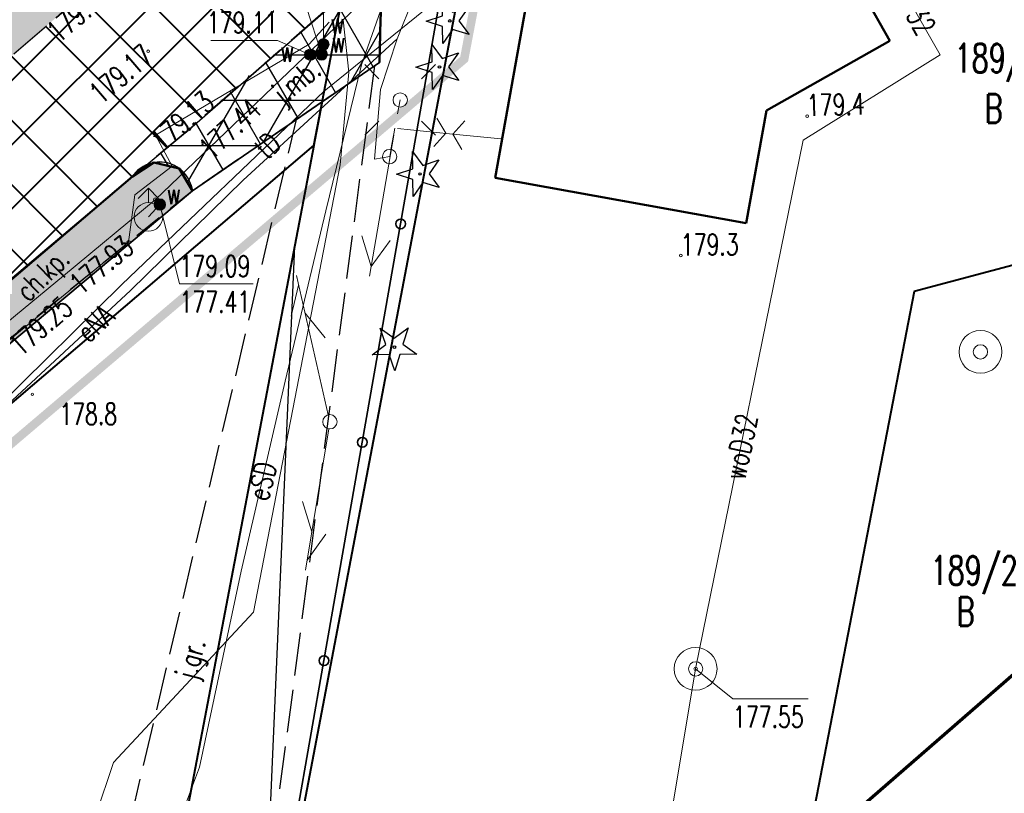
# Model space of a CAD drawing. Header units: metres. Extents: x 7429064 to 7430889, y 5709479 to 5710355.
# Tile 44 of 56: x 7429823 to 7429857, y 5710105 to 5710132. Entities that reach past the tile are written whole.
import ezdxf
from ezdxf.enums import TextEntityAlignment as Align

# ---------------------------------------------------------------- set-up
doc = ezdxf.new("R2010")
doc.units = ezdxf.units.M
for name, pattern in [('1', [0]), ('2_KTCR02', [1.5, 1, -0.5]), ('2_KTJZ01', [2, 1.5, -0.5]), ('2_KTKR01', [0]), ('3_14', [1, -1]), ('3_EGBU_A', [0]), ('3_KTCR02', [1.5, 1, -0.5]), ('3_KTJZ01', [2, 1.5, -0.5]), ('3_KTKR01', [0]), ('4', [2.5, 1.5, -1]), ('4_SUPE_01', [0]), ('4_SUPT_01', [0]), ('4_SUPW_01', [0]), ('7_1', [0]), ('7_SUPE_01', [0]), ('7_SUPT_01', [0]), ('7_SUPW_01', [0]), ('7_SUSM03_02', [0]), ('DASHDOT2', [0.5, 0.25, -0.125, 0, -0.125]), ('HIDDEN', [0.375, 0.25, -0.125])]:
    doc.linetypes.add(name, pattern=pattern)
doc.layers.add('_1_X-REFY', color=7, linetype='Continuous')
for name, color, linetype, lineweight in [('_aJEZDNIA_KOSTKA_KAM', 134, 'Continuous', 40), ('_aKRAW_BET_KAM', 1, 'Continuous', 50), ('_aOBRZ_BET_KAM', 86, 'Continuous', 35), ('_aZIELENIEC_USUŃ', 3, 'DASHDOT2', 20), ('_D_7_TEREN NIEZBEDNY DLA OB_BUD', 252, 'HIDDEN', 50), ('EGBB_L_1', 252, '3_EGBU_A', 50), ('KTCR_E_T_1', 252, 'Continuous', 15), ('KTCR_L_1', 252, '2_KTCR02', 30), ('KTJZ_E_T_0', 252, 'Continuous', 15), ('KTJZ_L_0', 252, '2_KTJZ01', 30), ('KTKR_L_0', 252, '2_KTKR01', 30), ('KTOK_L_4', 252, 'Continuous', 35), ('OBOP_T_0', 82, 'Continuous', 30), ('OBREB_L_0', 252, '4', 18), ('RTPW_T_0', 252, 'Continuous', 15), ('RTPW_T_1', 252, 'Continuous', 15), ('SUPE_E_T_2', 252, 'Continuous', 15), ('SUPE_E_T_3', 252, 'Continuous', 15), ('SUPE_L_2', 252, '4_SUPE_01', 18), ('SUPE_L_3', 252, '4_SUPE_01', 18), ('SUPT_E_T_0', 252, 'Continuous', 15), ('SUPT_L_0', 252, '4_SUPT_01', 18), ('SUPW_E_T_0', 252, 'Continuous', 15), ('SUPW_L_0', 252, '4_SUPW_01', 18), ('SUSM_L_4', 252, 'Continuous', 18), ('SUSM_T_0', 252, 'Continuous', 18), ('SUSM_T_3', 252, 'Continuous', 18), ('SUTW_T_0', 252, 'Continuous', 18), ('SUUW_E_T_5', 252, 'Continuous', 15), ('SUUW_T_0', 252, 'Continuous', 18), ('SUUW_T_1', 252, 'Continuous', 18), ('SUUW_T_7', 252, 'Continuous', 18), ('zakres', 252, 'Continuous', 70)]:
    doc.layers.add(name, color=color, linetype=linetype, lineweight=lineweight)
for name, color, linetype, lineweight, true_color in [('DZIALKA_L_0', 7, '1', 40, 0x008000), ('DZIALKA_T_0', 7, 'Continuous', 40, 0x008000), ('HECZ_PERON_KOSTKA', 7, 'Continuous', 30, 0xffff38), ('UZYTKI_T_0', 7, 'Continuous', 35, 0x008000)]:
    doc.layers.add(name, color=color, linetype=linetype, lineweight=lineweight, true_color=true_color)
doc.styles.get("Standard").update_dxf_attribs({"font": 'simplex.shx'})

# ---------------------------------------------------------------- blocks, each defined once
blk = doc.blocks.new('3_OBOP01_01')
at = {"linetype": 'Continuous'}
for p, q in [((-0.3012, 0.09375), (-0.4937, 0.6621)), ((-0.4937, 0.6621), (-0.0039, 0.31545)), ((-0.0039, 0.31545), (0.4771, 0.67415)), ((0.4771, 0.67415), (0.2988, 0.1012)), ((-0.78225, -0.26495), (-0.3012, 0.09375)), ((0.2988, 0.1012), (0.7886, -0.24545)), ((-0.18225, -0.2575), (-0.78225, -0.26495)), ((0.01025, -0.82585), (-0.18225, -0.2575)), ((0.1886, -0.2529), (0.01025, -0.82585)), ((0.7886, -0.24545), (0.1886, -0.2529))]:
    blk.add_line(p, q, dxfattribs=at)
blk.add_circle((0, 0), 0.045, dxfattribs=at)
blk = doc.blocks.new('3_RTPW01')
at = {"linetype": 'Continuous'}
blk.add_circle((0, 0), 0.045, dxfattribs=at)
blk = doc.blocks.new('3_RTPW02')
at = {"linetype": 'Continuous'}
blk.add_circle((0, 0), 0.045, dxfattribs=at)
blk = doc.blocks.new('7_SUSM04_01')
at = {"linetype": 'Continuous'}
blk.add_circle((0, 0), 0.25, dxfattribs=at)
blk = doc.blocks.new('7_SUSM01_01')
at = {"linetype": 'Continuous'}
for p, q in [((-0.742, 0.742), (-1.237, 1.237)), ((0.742, 0.742), (1.237, 1.237)), ((-0.742, -0.742), (-1.237, -1.237)), ((0.742, -0.742), (1.237, -1.237))]:
    blk.add_line(p, q, dxfattribs=at)
blk = doc.blocks.new('7_SUPS01_08')
at = {"linetype": 'Continuous'}
blk.add_circle((0, 0), 0.0625, dxfattribs=at)
blk = doc.blocks.new('7_SUUS13')
at = {"linetype": 'Continuous'}
for radius in [0.75, 0.25]:
    blk.add_circle((0, 0), radius, dxfattribs=at)
blk = doc.blocks.new('7_SUUS02')
at = {"linetype": 'Continuous'}
for p, q in [((0, 1), (-0.35355, 0.64645)), ((0, 1), (0.35355, 0.64645)), ((0, 0.5), (0, 1))]:
    blk.add_line(p, q, dxfattribs=at)
blk.add_circle((0, 0), 0.5, dxfattribs=at)
blk = doc.blocks.new('7_SUUS25')
at = {"linetype": 'Continuous'}
for radius in [0.2, 0.175, 0.15, 0.125, 0.1, 0.075, 0.05, 0.025, 0.00715]:
    blk.add_circle((0, 0), radius, dxfattribs=at)
blk = doc.blocks.new('X-ref_MDCP_Szara')
at = {"layer": 'DZIALKA_L_0', "linetype": '1'}
for p, q in [((7429832.91, 5710127.96), (7429836.45, 5710146.5)), ((7429832.18, 5710102.87), (7429838.22, 5710134.56)), ((7429668.8, 5709988.15), (7429832.91, 5710127.96)), ((7429832.91, 5710127.96), (7429823.731, 5710079.842)), ((7429860.48, 5710124.61), (7429853.9, 5710122.86)), ((7429853.9, 5710122.86), (7429850.073, 5710103.1))]:
    blk.add_line(p, q, dxfattribs=at)
at = {"layer": 'EGBB_L_1', "linetype": '3_EGBU_A'}
for p, q in [((7429848, 5710140.58), (7429853.05, 5710131.62)), ((7429841, 5710136.63), (7429839.25, 5710126.84)), ((7429853.05, 5710131.62), (7429848.74, 5710129.19)), ((7429848.74, 5710129.19), (7429848.03, 5710125.25)), ((7429848.03, 5710125.25), (7429839.25, 5710126.84))]:
    blk.add_line(p, q, dxfattribs=at)
at = {"layer": 'KTCR_L_1', "linetype": '3_KTCR02'}
for p, q in [((7429818.997, 5710120.444), (7429826.56, 5710126.88)), ((7429828.66, 5710126.38), (7429822.17, 5710121.13))]:
    blk.add_line(p, q, dxfattribs=at)
blk.add_arc((7429827.516, 5710126.236), 1.153, 7.1968, 146.0182, dxfattribs=at)
at = {"layer": 'KTJZ_L_0', "linetype": '3_KTJZ01'}
for p, q in [((7429836.26, 5710135.25), (7429828.56, 5710128.54)), ((7429802.62, 5710114.32), (7429825.38, 5710133.7)), ((7429835.24, 5710132.37), (7429835.2, 5710130.87)), ((7429835.2, 5710130.87), (7429828.66, 5710126.38)), ((7429835.028, 5710130.752), (7429831.28, 5710102.19)), ((7429833.204, 5710129.5), (7429835.028, 5710130.752)), ((7429826.03, 5710102.4), (7429832.296, 5710128.876)), ((7429828.56, 5710128.54), (7429826.56, 5710126.88)), ((7429826.56, 5710126.88), (7429806.63, 5710109.92))]:
    blk.add_line(p, q, dxfattribs=at)
at = {"layer": 'KTJZ_L_0', "linetype": '3_14'}
for p, q in [((7429828.56, 5710128.54), (7429836.26, 5710135.25)), ((7429833.204, 5710129.5), (7429832.239, 5710124.443)), ((7429832.239, 5710124.443), (7429833.204, 5710129.5)), ((7429832.296, 5710128.876), (7429833.204, 5710129.5)), ((7429826.56, 5710126.88), (7429828.56, 5710128.54)), ((7429831.28, 5710102.19), (7429832.239, 5710124.443))]:
    blk.add_line(p, q, dxfattribs=at)
at = {"layer": 'KTJZ_L_0', "linetype": '3_KTJZ01'}
blk.add_arc((7429827.516, 5710126.236), 1.153, 7.1968, 146.0182, dxfattribs=at)
at = {"layer": 'KTKR_L_0', "linetype": '3_KTKR01'}
blk.add_line((7429826.56, 5710126.88), (7429821.18, 5710122.34), dxfattribs=at)
blk.add_arc((7429827.516, 5710126.236), 1.153, 7.1887, 146.0263, dxfattribs=at)
at = {"layer": 'KTOK_L_4'}
for p, q in [((7429835.94, 5710125.225), (7429837.28, 5710132.86)), ((7429834.6, 5710117.59), (7429835.94, 5710125.225)), ((7429833.26, 5710109.955), (7429834.6, 5710117.59)), ((7429831.92, 5710102.32), (7429833.26, 5710109.955))]:
    blk.add_line(p, q, dxfattribs=at)
for centre in [(7429835.94, 5710125.225), (7429834.6, 5710117.59), (7429833.26, 5710109.955)]:
    blk.add_circle(centre, 0.17, dxfattribs=at)
at = {"layer": 'OBREB_L_0', "linetype": '4'}
for p, q in [((7429832.91, 5710127.96), (7429836.45, 5710146.5)), ((7429820.539, 5710063.111), (7429832.91, 5710127.96))]:
    blk.add_line(p, q, dxfattribs=at)
at = {"layer": 'SUPE_L_2', "linetype": '7_SUPE_01'}
for p, q in [((7429835.85, 5710134.43), (7429834.57, 5710130.78)), ((7429834.57, 5710130.78), (7429833.32, 5710125.68)), ((7429833.32, 5710125.68), (7429831.9, 5710119.73)), ((7429831.9, 5710119.73), (7429830.37, 5710113.08)), ((7429830.37, 5710113.08), (7429828.91, 5710106.23)), ((7429828.91, 5710106.23), (7429828.03, 5710103.92))]:
    blk.add_line(p, q, dxfattribs=at)
at = {"layer": 'SUPE_L_3', "linetype": '7_SUPE_01'}
for p, q in [((7429835.824, 5710131.699), (7429837.051, 5710134.8)), ((7429835.824, 5710131.699), (7429830.438, 5710126.752)), ((7429835.236, 5710129.918), (7429835.824, 5710131.699)), ((7429835.028, 5710127.487), (7429835.236, 5710129.918)), ((7429837.519, 5710128.391), (7429837.206, 5710128.924)), ((7429838.185, 5710128.826), (7429837.772, 5710128.365)), ((7429835.7, 5710128.322), (7429834.85, 5710123.394)), ((7429835.742, 5710128.568), (7429835.558, 5710127.578)), ((7429837.646, 5710128.378), (7429835.833, 5710128.559)), ((7429837.519, 5710128.391), (7429837.106, 5710127.929)), ((7429839.459, 5710128.197), (7429837.646, 5710128.378)), ((7429838.085, 5710127.831), (7429837.772, 5710128.365)), ((7429835.558, 5710127.578), (7429835.028, 5710127.487)), ((7429830.438, 5710126.752), (7429826.492, 5710122.898)), ((7429834.587, 5710124.81), (7429834.91, 5710123.739)), ((7429835.572, 5710124.64), (7429834.91, 5710123.739)), ((7429826.492, 5710122.898), (7429820.697, 5710117.521))]:
    blk.add_line(p, q, dxfattribs=at)
at = {"layer": 'SUPT_L_0', "linetype": '7_SUPT_01'}
for p, q in [((7429837.405, 5710133.218), (7429833.273, 5710129.86)), ((7429833.273, 5710129.86), (7429826.19, 5710123.11)), ((7429833.412, 5710118.549), (7429832.296, 5710123.423)), ((7429826.19, 5710123.11), (7429821.07, 5710118.06)), ((7429832.11, 5710121.995), (7429832.374, 5710123.081)), ((7429833.308, 5710121.243), (7429832.597, 5710122.107)), ((7429832.619, 5710113.124), (7429833.427, 5710118.058)), ((7429832.837, 5710114.456), (7429832.505, 5710115.524)), ((7429832.676, 5710113.469), (7429833.331, 5710114.375))]:
    blk.add_line(p, q, dxfattribs=at)
at = {"layer": 'SUPW_L_0', "linetype": '7_SUPW_01'}
for p, q in [((7429833.932, 5710132.357), (7429838.22, 5710136.46)), ((7429854.81, 5710131.13), (7429852.19, 5710135.75)), ((7429827.36, 5710126.07), (7429833.932, 5710132.357)), ((7429832.739, 5710131.514), (7429833.44, 5710132.28)), ((7429834.132, 5710130.535), (7429833.932, 5710132.357)), ((7429827.372, 5710128.332), (7429832.739, 5710131.514)), ((7429850.02, 5710128.15), (7429854.81, 5710131.13)), ((7429833.824, 5710127.284), (7429834.132, 5710130.535)), ((7429827.956, 5710127.241), (7429827.372, 5710128.332)), ((7429846.258, 5710109.668), (7429850.02, 5710128.15)), ((7429826.65, 5710126.242), (7429827.956, 5710127.241)), ((7429830.799, 5710111.652), (7429833.824, 5710127.284)), ((7429826.429, 5710124.58), (7429826.65, 5710126.242)), ((7429824.148, 5710123.412), (7429827.36, 5710126.07)), ((7429827.52, 5710125.9), (7429827.12, 5710125.47)), ((7429827.36, 5710126.07), (7429827.52, 5710125.9)), ((7429809.919, 5710111.066), (7429826.429, 5710124.58)), ((7429791, 5710095.98), (7429824.148, 5710123.412)), ((7429825.899, 5710106.392), (7429830.799, 5710111.652)), ((7429846.258, 5710109.668), (7429844.319, 5710098.02)), ((7429823.897, 5710100.409), (7429825.899, 5710106.392))]:
    blk.add_line(p, q, dxfattribs=at)
at = {"layer": 'SUPW_L_0', "linetype": '7_1'}
for p, q in [((7429833.932, 5710132.357), (7429838.22, 5710136.46)), ((7429852.19, 5710135.75), (7429854.81, 5710131.13)), ((7429827.36, 5710126.07), (7429833.932, 5710132.357)), ((7429833.44, 5710132.28), (7429832.739, 5710131.514)), ((7429833.932, 5710132.357), (7429834.132, 5710130.535)), ((7429832.739, 5710131.514), (7429827.372, 5710128.332)), ((7429854.81, 5710131.13), (7429850.02, 5710128.15)), ((7429834.132, 5710130.535), (7429833.824, 5710127.284)), ((7429827.372, 5710128.332), (7429827.956, 5710127.241)), ((7429850.02, 5710128.15), (7429846.258, 5710109.668)), ((7429827.956, 5710127.241), (7429826.65, 5710126.242)), ((7429833.824, 5710127.284), (7429830.799, 5710111.652)), ((7429826.65, 5710126.242), (7429826.429, 5710124.58)), ((7429824.148, 5710123.412), (7429827.36, 5710126.07)), ((7429827.12, 5710125.47), (7429827.52, 5710125.9)), ((7429827.52, 5710125.9), (7429827.36, 5710126.07)), ((7429826.429, 5710124.58), (7429809.919, 5710111.066)), ((7429791, 5710095.98), (7429824.148, 5710123.412)), ((7429830.799, 5710111.652), (7429825.899, 5710106.392)), ((7429846.258, 5710109.668), (7429844.319, 5710098.02)), ((7429825.899, 5710106.392), (7429823.897, 5710100.409))]:
    blk.add_line(p, q, dxfattribs=at)
at = {"layer": 'SUSM_L_4', "linetype": '7_SUSM03_02'}
for p, q in [((7429835.835, 5710129.067), (7429835.926, 5710129.558)), ((7429835.604, 5710127.824), (7429835.695, 5710128.315))]:
    blk.add_line(p, q, dxfattribs=at)
for centre in [(7429835.926, 5710129.558), (7429835.558, 5710127.578)]:
    blk.add_circle(centre, 0.25, dxfattribs=at)
at = {"layer": 'SUTW_T_0', "linetype": 'Continuous'}
for p, q in [((7429833.24, 5710131.5), (7429833.243, 5710134.158)), ((7429833.18, 5710131.15), (7429832.635, 5710132.823)), ((7429829.304, 5710131.64), (7429831.638, 5710131.64)), ((7429832.78, 5710131.14), (7429831.638, 5710131.64)), ((7429827.52, 5710125.9), (7429828.208, 5710123.125)), ((7429828.208, 5710123.125), (7429830.786, 5710123.125)), ((7429846.258, 5710109.668), (7429847.562, 5710108.616)), ((7429847.562, 5710108.616), (7429850.195, 5710108.616))]:
    blk.add_line(p, q, dxfattribs=at)
at = {"layer": 'zakres', "linetype": 'Continuous', "lineweight": 70, "flags": 128}
blk.add_lwpolyline([(7429664.145, 5709938.943), (7429852.365, 5710105.124), (7429894.812, 5710142.052)], dxfattribs=at)
at = {"layer": 'OBOP_T_0', "rotation": 269.9999974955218}
for p in [(7429837.66, 5710132.32), (7429837.3, 5710130.71), (7429836.62, 5710126.97)]:
    blk.add_blockref('3_OBOP01_01', p, dxfattribs=at)
at = {"layer": 'OBOP_T_0'}
blk.add_blockref('3_OBOP01_01', (7429835.723, 5710120.915), dxfattribs=at)
at = {"layer": 'RTPW_T_0'}
for p in [(7429850.16, 5710128.99), (7429845.74, 5710124.12), (7429823.06, 5710119.266)]:
    blk.add_blockref('3_RTPW01', p, dxfattribs=at)
at = {"layer": 'RTPW_T_1'}
for p in [(7429827.11, 5710131.26), (7429828.56, 5710128.54)]:
    blk.add_blockref('3_RTPW02', p, dxfattribs=at)
at = {"layer": 'SUSM_T_0'}
blk.add_blockref('7_SUSM01_01', (7429835.926, 5710129.558), dxfattribs=at)
at = {"layer": 'SUSM_T_3'}
blk.add_blockref('7_SUSM04_01', (7429833.468, 5710118.305), dxfattribs=at)
at = {"layer": 'SUTW_T_0'}
for p in [(7429833.24, 5710131.5), (7429832.78, 5710131.14), (7429833.18, 5710131.15), (7429827.36, 5710126.07), (7429827.52, 5710125.9), (7429826.429, 5710124.58), (7429846.258, 5710109.668)]:
    blk.add_blockref('7_SUPS01_08', p, dxfattribs=at)
at = {"layer": 'SUUW_T_0'}
blk.add_blockref('7_SUUS02', (7429827.12, 5710125.47), dxfattribs=at)
at = {"layer": 'SUUW_T_1', "rotation": 269.9999974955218}
blk.add_blockref('7_SUUS13', (7429856.22, 5710120.75), dxfattribs=at)
at = {"layer": 'SUUW_T_1'}
blk.add_blockref('7_SUUS13', (7429846.258, 5710109.668), dxfattribs=at)
at = {"layer": 'SUUW_T_7'}
for p in [(7429833.24, 5710131.5), (7429832.78, 5710131.14), (7429833.18, 5710131.15)]:
    blk.add_blockref('7_SUUS25', p, dxfattribs=at)
at = {"layer": 'SUUW_T_7', "rotation": 134.9008569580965}
blk.add_blockref('7_SUUS25', (7429827.52, 5710125.9), dxfattribs=at)
at = {"layer": 'DZIALKA_T_0', "width": 0.7}
for s, p in [('189/1', (7429855.31, 5710131.52)), ('189/2', (7429854.47, 5710113.61))]:
    blk.add_text(s, height=1, dxfattribs=at).set_placement(p, align=Align.TOP_LEFT)
at = {"layer": 'KTCR_E_T_1', "width": 0.7}
blk.add_text('ch.kp.', height=0.75, rotation=44.4093, dxfattribs=at).set_placement((7429823.501, 5710123.375), align=Align.MIDDLE)
at = {"layer": 'KTJZ_E_T_0', "width": 0.7}
for s, rotation, p in [('j.mb.', 39.327, (7429832.352, 5710130.14)), ('j.gr.', 75.6773, (7429828.691, 5710109.985))]:
    blk.add_text(s, height=0.75, rotation=rotation, dxfattribs=at).set_placement(p, align=Align.MIDDLE)
at = {"layer": 'RTPW_T_0', "width": 0.7}
for s, rotation, p in [('179.4', 1.8124, (7429850.16, 5710128.99)), ('179.3', 0.3356, (7429845.74, 5710124.12))]:
    blk.add_text(s, height=0.75, rotation=rotation, dxfattribs=at).set_placement(p)
blk.add_text('178.8', height=0.75, dxfattribs=at).set_placement((7429824.003, 5710118.955), align=Align.TOP_LEFT)
at = {"layer": 'RTPW_T_1', "width": 0.7}
blk.add_text('179.12', height=0.75, rotation=40.4142, dxfattribs=at).set_placement((7429825.38, 5710133.7), align=Align.TOP_RIGHT)
blk.add_text('179.17', height=0.75, rotation=40.266, dxfattribs=at).set_placement((7429827.11, 5710131.26), align=Align.MIDDLE_RIGHT)
blk.add_text('179.13', height=0.75, rotation=41.0698, dxfattribs=at).set_placement((7429828.56, 5710128.54), align=Align.CENTER)
blk.add_text('179.25', height=0.75, rotation=40.8, dxfattribs=at).set_placement((7429822.17, 5710121.13), align=Align.TOP_LEFT)
at = {"layer": 'SUPE_E_T_2', "width": 0.7}
blk.add_text('eSD', height=0.75, rotation=77.0431, dxfattribs=at).set_placement((7429831.096, 5710116.235), align=Align.MIDDLE)
at = {"layer": 'SUPE_E_T_3', "width": 0.7}
blk.add_text('eNA', height=0.75, rotation=42.8557, dxfattribs=at).set_placement((7429825.258, 5710121.753), align=Align.MIDDLE)
at = {"layer": 'SUPT_E_T_0', "width": 0.7}
blk.add_text('tD', height=0.75, rotation=43.6225, dxfattribs=at).set_placement((7429831.288, 5710127.968), align=Align.MIDDLE)
at = {"layer": 'SUPW_E_T_0', "width": 0.7}
for rotation, p in [(299.5576, (7429853.793, 5710132.923)), (78.4935, (7429847.84, 5710117.44))]:
    blk.add_text('woD32', height=0.75, rotation=rotation, dxfattribs=at).set_placement(p, align=Align.MIDDLE)
at = {"layer": 'SUTW_T_0', "width": 0.7}
blk.add_text('179.11', height=0.75, dxfattribs=at).set_placement((7429831.638, 5710131.89), align=Align.RIGHT)
blk.add_text('177.44', height=0.75, rotation=43.46, dxfattribs=at).set_placement((7429829.075, 5710127.71), align=Align.MIDDLE_LEFT)
blk.add_text('177.93', height=0.75, rotation=39.61, dxfattribs=at).set_placement((7429826.429, 5710124.58), align=Align.MIDDLE_RIGHT)
for s, p in [('179.09', (7429828.208, 5710124.125)), ('177.41', (7429828.208, 5710122.875)), ('177.55', (7429847.562, 5710108.366))]:
    blk.add_text(s, height=0.75, dxfattribs=at).set_placement(p, align=Align.TOP_LEFT)
at = {"layer": 'SUUW_E_T_5', "width": 0.7}
for p in [(7429833.481, 5710131.879), (7429833.521, 5710131.219), (7429831.726, 5710130.895)]:
    blk.add_text('w', height=0.75, dxfattribs=at).set_placement(p)
blk.add_text('w', height=0.75, dxfattribs=at).set_placement((7429827.761, 5710126.664), align=Align.TOP_LEFT)
at = {"layer": 'UZYTKI_T_0', "width": 0.7}
for p in [(7429856.364, 5710129.757), (7429855.385, 5710112.172)]:
    blk.add_text('B', height=1, dxfattribs=at).set_placement(p, align=Align.TOP_LEFT)

msp = doc.modelspace()

# ---------------------------------------------------------------- hatches: boundary and pattern name
at = {"layer": '_aJEZDNIA_KOSTKA_KAM'}
h = msp.add_hatch(dxfattribs=at)
h.set_pattern_fill('ANSI37', color=256, scale=0.5, angle=-9e-09)
edge = h.paths.add_edge_path()
edge.add_line((7429592.12, 5709927), (7429593.825, 5709925.937))
edge.add_line((7429593.825, 5709925.937), (7429594.34, 5709927.29))
edge.add_line((7429594.34, 5709927.29), (7429610.886, 5709939.265))
edge.add_line((7429610.886, 5709939.265), (7429620.051, 5709947.154))
edge.add_arc((7429623.066, 5709942.915), 5.202, 26.0589, 125.4175, ccw=False)
edge.add_line((7429627.739, 5709945.2), (7429628.733, 5709938.415))
edge.add_line((7429628.733, 5709938.415), (7429636.11, 5709939.696))
edge.add_line((7429636.11, 5709939.696), (7429632.644, 5709954.416))
edge.add_arc((7429636.936, 5709955.134), 4.352, 122.6253, 189.497, ccw=False)
edge.add_line((7429634.59, 5709958.8), (7429657.03, 5709978.125))
edge.add_arc((7429664.589, 5709978.879), 7.597, 132.9382, 185.6994, ccw=False)
edge.add_line((7429659.414, 5709984.441), (7429669.51, 5709993.15))
edge.add_line((7429669.51, 5709993.15), (7429691.93, 5710012.33))
edge.add_line((7429691.93, 5710012.33), (7429715.16, 5710032.17))
edge.add_line((7429715.16, 5710032.17), (7429737.95, 5710051.59))
edge.add_line((7429737.95, 5710051.59), (7429760.82, 5710071.04))
edge.add_line((7429760.82, 5710071.04), (7429783.6, 5710090.37))
edge.add_line((7429783.6, 5710090.37), (7429806.63, 5710109.92))
edge.add_line((7429806.63, 5710109.92), (7429826.56, 5710126.88))
edge.add_line((7429826.56, 5710126.88), (7429828.56, 5710128.54))
edge.add_line((7429828.56, 5710128.54), (7429836.26, 5710135.25))
edge.add_line((7429836.26, 5710135.25), (7429850.12, 5710146.752))
edge.add_line((7429850.12, 5710146.752), (7429846.156, 5710151.524))
edge.add_line((7429846.156, 5710151.524), (7429845.61, 5710151.08))
edge.add_line((7429845.61, 5710151.08), (7429825.38, 5710133.7))
edge.add_line((7429825.38, 5710133.7), (7429802.62, 5710114.32))
edge.add_line((7429802.62, 5710114.32), (7429779.71, 5710094.98))
edge.add_line((7429779.71, 5710094.98), (7429756.74, 5710075.42))
edge.add_line((7429756.74, 5710075.42), (7429734.06, 5710056.12))
edge.add_line((7429734.06, 5710056.12), (7429710.93, 5710036.44))
edge.add_line((7429710.93, 5710036.44), (7429687.8, 5710017.54))
edge.add_line((7429687.8, 5710017.54), (7429686.917, 5710016.762))
edge.add_line((7429686.917, 5710016.762), (7429665.37, 5709997.77))
edge.add_line((7429665.37, 5709997.77), (7429642.8, 5709977.93))
edge.add_line((7429642.8, 5709977.93), (7429619.9, 5709958.3))
edge.add_line((7429619.9, 5709958.3), (7429597.29, 5709938.53))
edge.add_line((7429597.29, 5709938.53), (7429574.65, 5709918.88))
edge.add_line((7429574.65, 5709918.88), (7429552.03, 5709899.39))
edge.add_line((7429552.03, 5709899.39), (7429529.05, 5709879.87))
edge.add_line((7429529.05, 5709879.87), (7429506.56, 5709860.17))
edge.add_line((7429506.56, 5709860.17), (7429483.74, 5709840.87))
edge.add_line((7429483.74, 5709840.87), (7429460.73, 5709821.22))
edge.add_line((7429460.73, 5709821.22), (7429437.99, 5709801.8))
edge.add_line((7429437.99, 5709801.8), (7429414.99, 5709782.12))
edge.add_line((7429414.99, 5709782.12), (7429392.27, 5709762.91))
edge.add_line((7429392.27, 5709762.91), (7429369.53, 5709743.52))
edge.add_line((7429369.53, 5709743.52), (7429346.53, 5709723.92))
edge.add_line((7429346.53, 5709723.92), (7429323.43, 5709704.88))
edge.add_line((7429323.43, 5709704.88), (7429311.67, 5709696.57))
edge.add_line((7429311.67, 5709696.57), (7429298.95, 5709689.48))
edge.add_line((7429298.95, 5709689.48), (7429285.66, 5709683.98))
edge.add_line((7429285.66, 5709683.98), (7429272.11, 5709678.71))
edge.add_line((7429272.11, 5709678.71), (7429244.04, 5709668.13))
edge.add_line((7429244.04, 5709668.13), (7429240.334, 5709666.768))
edge.add_line((7429240.334, 5709666.768), (7429242.159, 5709661.926))
edge.add_line((7429242.159, 5709661.926), (7429245.41, 5709663.13))
edge.add_line((7429245.41, 5709663.13), (7429273.94, 5709673.32))
edge.add_line((7429273.94, 5709673.32), (7429288.64, 5709678.65))
edge.add_line((7429288.64, 5709678.65), (7429301.05, 5709684.05))
edge.add_line((7429301.05, 5709684.05), (7429314.78, 5709691.65))
edge.add_line((7429314.78, 5709691.65), (7429327.24, 5709700.43))
edge.add_line((7429327.24, 5709700.43), (7429350.04, 5709719.88))
edge.add_line((7429350.04, 5709719.88), (7429372.8, 5709739.82))
edge.add_line((7429372.8, 5709739.82), (7429395.23, 5709758.92))
edge.add_line((7429395.23, 5709758.92), (7429418.51, 5709778.57))
edge.add_line((7429418.51, 5709778.57), (7429441.05, 5709797.87))
edge.add_line((7429441.05, 5709797.87), (7429463.98, 5709817.21))
edge.add_line((7429463.98, 5709817.21), (7429487.22, 5709837.17))
edge.add_line((7429487.22, 5709837.17), (7429509.69, 5709856.19))
edge.add_line((7429509.69, 5709856.19), (7429532.61, 5709875.86))
edge.add_line((7429532.61, 5709875.86), (7429555.27, 5709895.38))
edge.add_line((7429555.27, 5709895.38), (7429578.03, 5709914.93))
edge.add_line((7429578.03, 5709914.93), (7429592.12, 5709927))
at = {"layer": '_aOBRZ_BET_KAM'}
h = msp.add_hatch(dxfattribs=at)
h.set_pattern_fill('SQUARE', color=256, scale=0.2, angle=45)
h.set_pattern_definition([(45, (0, 0), (-0.449012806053, 0.449012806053), [0.635, -0.635]), (135, (0, 0), (-0.449012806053, -0.449012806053), [0.635, -0.635])])
h.paths.add_polyline_path([(7429761.9, 5710069.83), (7429784.83, 5710089.32), (7429792.21, 5710095.42), (7429796.72, 5710099.12), (7429800.516, 5710102.406), (7429807.64, 5710108.81), (7429828.66, 5710126.38), (7429828.198, 5710127.166), (7429827.314, 5710127.371), (7429826.56, 5710126.88), (7429806.63, 5710109.92), (7429796.334, 5710101.18), (7429790.648, 5710096.353), (7429783.6, 5710090.37), (7429760.82, 5710071.04), (7429715.16, 5710032.17), (7429691.93, 5710012.33), (7429669.51, 5709993.15), (7429659.414, 5709984.441, 0.231688), (7429657.02, 5709978.18), (7429657.081, 5709977.772, 0.101885), (7429658.134, 5709974.909, 0.065411), (7429659.596, 5709972.95), (7429660.905, 5709974.025), (7429659.433, 5709976, -0.333026), (7429660.576, 5709983.242), (7429664.942, 5709987.083), (7429665.954, 5709987.896), (7429670.48, 5709991.88), (7429716.29, 5710031.02), (7429738.93, 5710050.44)])
at = {"layer": '_aZIELENIEC_USUŃ'}
h = msp.add_hatch(dxfattribs=at)
h.set_pattern_fill('GOST_GLASS', color=256, scale=0.1)
h.set_pattern_definition([(44.999999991, (0, 0), (0.848528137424, -1.33e-10), [0.5, -0.7]), (44.999999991, (0.21213, -3e-11), (0.848528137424, -1.33e-10), [0.2, -1]), (44.999999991, (3e-11, 0.21213), (0.848528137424, -1.33e-10), [0.2, -1])])
h.paths.add_polyline_path([(7429779.71, 5710094.98), (7429802.62, 5710114.32), (7429825.38, 5710133.7), (7429836.536, 5710143.285), (7429832.684, 5710147.769), (7429817.64, 5710135.042), (7429807.073, 5710127.15), (7429792.226, 5710114.589), (7429787.645, 5710110.714), (7429745.488, 5710075.049), (7429742.575, 5710070.751), (7429737.995, 5710066.875), (7429733.273, 5710064.715), (7429730.023, 5710061.965), (7429723.152, 5710056.152), (7429708.542, 5710043.792), (7429705.639, 5710039.504), (7429701.018, 5710035.675), (7429696.39, 5710033.394), (7429670.824, 5710011.513, -0.031099), (7429668.521, 5710009.778), (7429663.872, 5710006.708, -0.070723), (7429659.878, 5710004.816), (7429654.269, 5710003.075, 0.102047), (7429644.968, 5709997.939), (7429633.493, 5709988.118), (7429620.221, 5709969.446), (7429616.277, 5709964.828), (7429495.945, 5709861.84), (7429436.082, 5709811.047), (7429430.493, 5709806.304), (7429331.242, 5709722.09, -0.068145), (7429283.151, 5709691.432), (7429269.637, 5709685.612), (7429250.579, 5709677.924), (7429243.693, 5709669.592), (7429240.472, 5709666.819), (7429244.04, 5709668.13), (7429272.11, 5709678.71), (7429285.66, 5709683.98), (7429298.95, 5709689.48), (7429311.67, 5709696.57), (7429323.43, 5709704.88), (7429346.53, 5709723.92), (7429369.53, 5709743.52), (7429392.27, 5709762.91), (7429414.99, 5709782.12), (7429437.99, 5709801.8), (7429460.73, 5709821.22), (7429483.74, 5709840.87), (7429506.56, 5709860.17), (7429529.05, 5709879.87), (7429552.03, 5709899.39), (7429574.65, 5709918.88), (7429597.29, 5709938.53), (7429619.9, 5709958.3), (7429642.8, 5709977.93), (7429665.37, 5709997.77), (7429686.917, 5710016.762), (7429687.8, 5710017.54), (7429710.93, 5710036.44), (7429734.06, 5710056.12), (7429756.74, 5710075.42)])
at = {"layer": 'HECZ_PERON_KOSTKA'}
h = msp.add_hatch(dxfattribs=at)
h.set_pattern_fill('NET3', color=256, scale=0.5, angle=-9e-09)
h.paths.add_polyline_path([(7429826.56, 5710126.88), (7429836.26, 5710135.25), (7429835.522, 5710133.891), (7429835.24, 5710132.37), (7429835.2, 5710130.87), (7429828.66, 5710126.38), (7429828.198, 5710127.166), (7429827.314, 5710127.371)])

# ---------------------------------------------------------------- linework, layer by layer
at = {"layer": '_aKRAW_BET_KAM', "flags": 128}
msp.add_lwpolyline([(7429835.2, 5710130.87), (7429835.24, 5710132.37, -0.158255), (7429836.26, 5710135.25), (7429845.569, 5710142.976), (7429849.623, 5710146.34), (7429850.12, 5710146.752)], format="xyb", dxfattribs=at)
msp.add_lwpolyline([(7429760.82, 5710071.04), (7429783.6, 5710090.37), (7429790.648, 5710096.353), (7429796.334, 5710101.18), (7429806.63, 5710109.92), (7429826.56, 5710126.88), (7429827.314, 5710127.371), (7429828.198, 5710127.166), (7429828.66, 5710126.38), (7429828.66, 5710126.38)], dxfattribs=at)
at = {"layer": '_aOBRZ_BET_KAM', "flags": 128}
msp.add_lwpolyline([(7429835.2, 5710130.87), (7429828.66, 5710126.38), (7429807.64, 5710108.81), (7429800.516, 5710102.406), (7429796.72, 5710099.12), (7429792.21, 5710095.42), (7429784.83, 5710089.32), (7429761.9, 5710069.83), (7429738.93, 5710050.44), (7429716.29, 5710031.02), (7429670.48, 5709991.88), (7429665.954, 5709987.896), (7429664.942, 5709987.083), (7429660.576, 5709983.242, 0.333026), (7429659.433, 5709976), (7429660.905, 5709974.025), (7429659.596, 5709972.95)], format="xyb", dxfattribs=at)
at = {"layer": '_D_7_TEREN NIEZBEDNY DLA OB_BUD', "ltscale": 10, "const_width": 0.3, "flags": 128}
msp.add_lwpolyline([(7429838.642, 5710133.498), (7429838.163, 5710130.983), (7429669.785, 5709988.07), (7429674.221, 5709982.833), (7429665.132, 5709974.906), (7429667.705, 5709971.871), (7429662.832, 5709967.707), (7429665.637, 5709964.494), (7429637.109, 5709939.516), (7429616.438, 5709933.991), (7429410.711, 5709758.425), (7429398.46, 5709756.965), (7429363.725, 5709727.377), (7429364.497, 5709726.485), (7429330.157, 5709696.304), (7429317.553, 5709687.475), (7429303.139, 5709679.24), (7429296.402, 5709677.454), (7429295.854, 5709678.755), (7429285.213, 5709675.171), (7429285.468, 5709665.629), (7429278.469, 5709665.47), (7429278.347, 5709670.061), (7429254.481, 5709660.887), (7429229.937, 5709651.368), (7429224.487, 5709665.833), (7429244.657, 5709675.131), (7429249.847, 5709679.192), (7429269.079, 5709686.95), (7429282.549, 5709692.752), (7429296.468, 5709699.803), (7429307.464, 5709706.348), (7429318.986, 5709714.248), (7429330.313, 5709723.204), (7429495.004, 5709862.943), (7429615.273, 5709965.877), (7429632.42, 5709989.108), (7429648.373, 5710002.762), (7429661.377, 5710006.8), (7429669.911, 5710012.64), (7429707.476, 5710044.593), (7429834.508, 5710152.316), (7429838.121, 5710158.939), (7429844.755, 5710193.28), (7429843.741, 5710206.48), (7429852.314, 5710203.598), (7429849.368, 5710188.375), (7429850.227, 5710185.684), (7429848.746, 5710185.163), (7429846.827, 5710175.247), (7429842.58, 5710153.283), (7429856.534, 5710164.104), (7429864.199, 5710154.59)], close=True, dxfattribs=at)

# ---------------------------------------------------------------- block references
at = {"layer": '_1_X-REFY'}
msp.add_blockref('X-ref_MDCP_Szara', (0, 0), dxfattribs=at)

doc.saveas('drawing.dxf')
